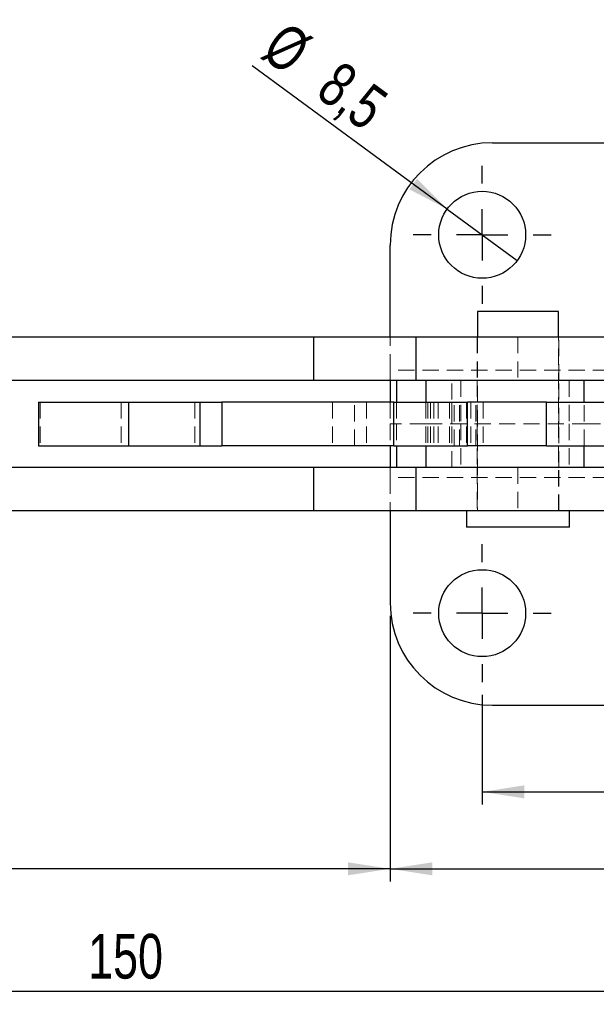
# Model space of a CAD drawing. Header units: millimetres. Extents: x 31 to 397, y 20 to 288.
# Tile 2 of 22: x 120 to 165, y 20 to 97. Entities that reach past the tile are written whole.
import ezdxf

# ---------------------------------------------------------------- set-up
doc = ezdxf.new("R2010")
doc.units = ezdxf.units.MM
doc.linetypes.add('HIDDEN', pattern=[1.905, 1.27, -0.635])
doc.layers.add('FORMATO', color=179, linetype='Continuous')
doc.styles.add('SLDTEXTSTYLE0', font='TXT', dxfattribs={"width": 0.75})
doc.dimstyles.new('SLDDIMSTYLE0', dxfattribs={"dimtxt": 3.5, "dimasz": 3.302, "dimexe": 0, "dimexo": 0.0625, "dimgap": 0.875, "dimtad": 1, "dimdec": 0, "dimlfac": 1.25, "dimrnd": 1e-09, "dimzin": 12, "dimdsep": 46, "dimtxsty": 'SLDTEXTSTYLE0', "dimsah": 1, "dimcen": 0.09, "dimadec": 0, "dimazin": 3, "dimtfac": 1, "dimtofl": 0, "dimtmove": 0, "dimatfit": 3, "dimfxl": 0, "dimfrac": 2, "dimtolj": 1, "dimtzin": 12, "dimarcsym": 0})
doc.dimstyles.new('SLDDIMSTYLE2', dxfattribs={"dimtxt": 3.5, "dimasz": 3.302, "dimexe": 0, "dimexo": 0.0625, "dimgap": 0.875, "dimtad": 1, "dimdec": 3, "dimlfac": 1.25, "dimrnd": 1e-09, "dimzin": 12, "dimdsep": 46, "dimtxsty": 'SLDTEXTSTYLE0', "dimsah": 1, "dimcen": 0.09, "dimadec": 0, "dimazin": 3, "dimtfac": 1, "dimtdec": 3, "dimtofl": 0, "dimtmove": 0, "dimatfit": 3, "dimfxl": 0, "dimfrac": 2, "dimtolj": 1, "dimtzin": 12, "dimarcsym": 0})
doc.dimstyles.new('SLDDIMSTYLE4', dxfattribs={"dimtxt": 3.5, "dimasz": 3.302, "dimexe": 0, "dimexo": 0.0625, "dimgap": 0.875, "dimtad": 1, "dimdec": 3, "dimlfac": 1.25, "dimrnd": 1e-09, "dimzin": 12, "dimdsep": 46, "dimtxsty": 'SLDTEXTSTYLE0', "dimblk1": 'NONE', "dimsah": 1, "dimcen": 0, "dimadec": 0, "dimazin": 3, "dimtfac": 1, "dimtdec": 3, "dimtmove": 0, "dimatfit": 3, "dimldrblk": 'NONE', "dimfxl": 0, "dimfrac": 2, "dimtolj": 1, "dimtzin": 12, "dimarcsym": 0})

# ---------------------------------------------------------------- blocks, each defined once
blk = doc.blocks.new('_D_4')
at = {"layer": 'FORMATO'}
for p, q in [((156.55, 44.649), (156.55, 36.071)), ((182.15, 44.649), (182.15, 36.071)), ((156.55, 37.071), (182.15, 37.071))]:
    blk.add_line(p, q, dxfattribs=at)
for points in [[(156.55, 37.071), (159.852, 36.563), (159.852, 37.579)], [(182.15, 37.071), (178.848, 37.579), (178.848, 36.563)]]:
    blk.add_solid(points, dxfattribs=at)
at = {"layer": 'FORMATO', "insert": (167.05, 41.583), "char_height": 3.5, "attachment_point": 1, "style": 'SLDTEXTSTYLE0'}
blk.add_mtext('32', dxfattribs=at)
blk = doc.blocks.new('_D_5')
at = {"layer": 'FORMATO'}
for p, q in [((149.35, 50.849), (149.35, 30.049)), ((189.35, 50.849), (189.35, 30.049)), ((149.35, 31.049), (189.35, 31.049))]:
    blk.add_line(p, q, dxfattribs=at)
for points in [[(149.35, 31.049), (152.652, 30.541), (152.652, 31.557)], [(189.35, 31.049), (186.048, 31.557), (186.048, 30.541)]]:
    blk.add_solid(points, dxfattribs=at)
at = {"layer": 'FORMATO', "insert": (167.05, 35.561), "char_height": 3.5, "attachment_point": 1, "style": 'SLDTEXTSTYLE0'}
blk.add_mtext('50', dxfattribs=at)
blk = doc.blocks.new('_D_6')
at = {"layer": 'FORMATO'}
for p, q in [((69.351, 58.049), (69.351, 20.449)), ((189.35, 50.849), (189.35, 20.449)), ((189.35, 21.449), (69.351, 21.449))]:
    blk.add_line(p, q, dxfattribs=at)
for points in [[(69.351, 21.449), (72.653, 20.941), (72.653, 21.957)], [(189.35, 21.449), (186.048, 21.957), (186.048, 20.941)]]:
    blk.add_solid(points, dxfattribs=at)
at = {"layer": 'FORMATO', "insert": (125.718, 25.961), "char_height": 3.5, "attachment_point": 1, "style": 'SLDTEXTSTYLE0'}
blk.add_mtext('150', dxfattribs=at)
blk = doc.blocks.new('_D_7')
at = {"layer": 'FORMATO'}
for p, q in [((69.351, 58.049), (69.351, 30.049)), ((149.35, 50.849), (149.35, 30.049)), ((149.35, 31.049), (69.351, 31.049))]:
    blk.add_line(p, q, dxfattribs=at)
for points in [[(69.351, 31.049), (72.653, 30.541), (72.653, 31.557)], [(149.35, 31.049), (146.048, 31.557), (146.048, 30.541)]]:
    blk.add_solid(points, dxfattribs=at)
at = {"layer": 'FORMATO', "insert": (105.881, 35.561), "char_height": 3.5, "attachment_point": 1, "style": 'SLDTEXTSTYLE0'}
blk.add_mtext('100', dxfattribs=at)
blk = doc.blocks.new('_D_10')
at = {"layer": 'FORMATO'}
for q in [(138.55, 93.873), (159.291, 78.637)]:
    blk.add_line((153.81, 82.663), q, dxfattribs=at)
blk.add_solid([(153.81, 82.663), (151.45, 85.027), (150.848, 84.208)], dxfattribs=at)
at = {"layer": 'FORMATO', "char_height": 3.5, "attachment_point": 1, "rotation": 323.69908, "style": 'SLDTEXTSTYLE0'}
for s, insert in [('%%c', (141.198, 97.477)), ('8,5', (145.484, 94.396))]:
    blk.add_mtext(s, dxfattribs=dict(at, insert=insert))
blk = doc.blocks.new('_NONE')
blk = doc.blocks.new('SW_CENTERMARKSYMBOL_6')
at = {"layer": 'FORMATO', "color": 0}
for p, q in [((0, 4), (0, 5.4)), ((0, 0), (0, 2)), ((-4, 0), (-5.4, 0)), ((0, 0), (-2, 0)), ((0, 0), (0, -2)), ((0, 0), (2, 0)), ((4, 0), (5.4, 0)), ((0, -4), (0, -5.4)), ((0, -25.6), (0, -24.2)), ((0, -29.6), (0, -27.6)), ((-4, -29.6), (-5.4, -29.6)), ((0, -29.6), (-2, -29.6)), ((0, -29.6), (0, -31.6)), ((0, -29.6), (2, -29.6)), ((4, -29.6), (5.4, -29.6)), ((0, -33.6), (0, -35))]:
    blk.add_line(p, q, dxfattribs=at)

msp = doc.modelspace()

# ---------------------------------------------------------------- linework, layer by layer
at = {"color": 7, "linetype": 'Continuous', "lineweight": 25}
for p, q in [((157.35047, 87.849649), (181.350469, 87.849649)), ((149.350469, 72.649441), (149.350469, 79.849649)), ((156.175871, 74.649441), (156.175871, 72.649441)), ((156.176879, 74.649441), (156.175871, 74.649441)), ((156.176879, 74.649441), (156.176879, 72.649441)), ((157.218559, 74.649441), (156.176879, 74.649441)), ((162.526879, 74.649441), (157.218559, 74.649441)), ((162.526879, 72.649441), (162.526879, 74.649441)), ((143.351272, 72.649441), (93.351364, 72.649441)), ((143.351272, 72.649441), (143.351272, 69.249441)), ((151.351615, 72.649441), (143.351272, 72.649441)), ((151.351615, 72.649441), (151.351615, 69.249441)), ((151.35188, 72.649441), (151.351615, 72.649441)), ((151.35188, 72.649441), (151.35188, 69.249441)), ((167.351879, 72.649441), (151.35188, 72.649441)), ((143.351272, 69.249441), (93.351364, 69.249441)), ((151.351615, 69.249441), (143.351272, 69.249441)), ((149.350469, 69.249441), (149.350469, 67.549441)), ((151.35188, 69.249441), (151.351615, 69.249441)), ((166.623334, 69.249441), (151.35188, 69.249441)), ((152.151878, 69.249441), (152.151878, 67.549441)), ((121.829221, 67.549441), (121.829221, 64.149441)), ((121.829221, 67.549441), (128.887686, 67.549441)), ((128.887686, 67.549441), (128.887686, 64.149441)), ((128.887686, 67.549441), (134.458605, 67.549441)), ((134.458605, 67.549441), (134.458605, 64.149441)), ((134.458605, 67.549441), (136.188495, 67.549441)), ((136.188495, 67.549441), (136.188495, 64.149441)), ((149.640268, 67.549441), (136.188495, 67.549441)), ((149.640268, 64.149441), (149.640268, 67.549441)), ((149.640268, 67.549441), (155.406566, 67.549441)), ((155.406566, 64.149441), (155.406566, 67.549441)), ((161.570635, 67.549441), (155.406566, 67.549441)), ((161.570635, 64.149441), (161.570635, 67.549441)), ((161.570635, 67.549441), (166.459365, 67.549441)), ((121.829221, 64.149441), (128.887686, 64.149441)), ((128.887686, 64.149441), (134.458605, 64.149441)), ((134.458605, 64.149441), (136.188495, 64.149441)), ((149.640268, 64.149441), (136.188495, 64.149441)), ((149.350469, 64.149441), (149.350469, 62.44944)), ((149.640268, 64.149441), (155.406566, 64.149441)), ((152.151878, 64.149441), (152.151878, 62.44944)), ((161.570635, 64.149441), (155.406566, 64.149441)), ((161.570635, 64.149441), (166.446773, 64.149441)), ((143.351272, 62.44944), (93.351364, 62.44944)), ((143.351272, 62.44944), (143.351272, 59.04944)), ((151.351615, 62.44944), (143.351272, 62.44944)), ((151.351615, 62.44944), (151.351615, 59.04944)), ((151.35188, 62.44944), (151.351615, 62.44944)), ((151.35188, 62.44944), (151.35188, 59.04944)), ((166.636093, 62.44944), (151.35188, 62.44944)), ((143.351272, 59.04944), (93.351364, 59.04944)), ((151.351615, 59.04944), (143.351272, 59.04944)), ((149.350469, 59.04944), (149.350469, 51.849232)), ((151.35188, 59.04944), (151.351615, 59.04944)), ((167.351879, 59.04944), (151.35188, 59.04944)), ((155.310871, 59.04944), (155.310871, 57.769441)), ((155.31188, 59.04944), (155.31188, 57.769441)), ((163.391879, 57.769441), (163.391879, 59.04944)), ((155.31188, 57.769441), (155.310871, 57.769441)), ((156.637356, 57.769441), (155.31188, 57.769441)), ((163.391879, 57.769441), (156.637356, 57.769441)), ((157.35047, 43.849232), (181.350469, 43.849232))]:
    msp.add_line(p, q, dxfattribs=at)
at = {"color": 7, "linetype": 'HIDDEN', "lineweight": 18}
for p, q in [((162.525872, 59.04944), (162.525872, 74.649441)), ((149.350469, 70.049441), (149.350469, 72.649441)), ((156.150872, 72.649441), (156.150872, 69.249441)), ((156.151879, 72.649441), (156.151879, 69.249441)), ((156.175871, 72.649441), (156.175871, 59.04944)), ((156.176879, 72.649441), (156.176879, 59.04944)), ((159.350518, 72.649441), (159.350518, 69.249441)), ((162.526879, 59.04944), (162.526879, 72.649441)), ((162.550871, 69.249441), (162.550871, 72.649441)), ((162.551879, 69.249441), (162.551879, 72.649441)), ((149.350469, 70.049441), (149.350469, 69.249441)), ((189.35047, 70.049441), (149.350469, 70.049441)), ((154.177755, 65.849441), (154.177755, 69.249441)), ((154.888067, 69.249441), (154.888067, 65.849441)), ((156.150872, 69.249441), (156.150872, 65.849441)), ((156.151879, 69.249441), (156.151879, 65.849441)), ((162.550871, 65.849441), (162.550871, 69.249441)), ((162.551879, 65.849441), (162.551879, 69.249441)), ((163.356363, 69.249441), (163.356363, 65.849441)), ((121.970755, 67.549441), (121.970755, 64.149441)), ((128.311098, 67.549441), (128.311098, 64.149441)), ((134.077397, 67.549441), (134.077397, 64.149441)), ((144.838816, 67.549441), (144.838816, 64.149441)), ((146.568705, 64.149441), (146.568705, 67.549441)), ((147.494234, 67.549441), (147.494234, 64.149441)), ((149.350469, 67.549441), (149.350469, 65.849441)), ((149.834769, 67.549441), (149.834769, 65.849441)), ((152.151878, 67.549441), (152.151878, 64.149441)), ((152.289485, 67.549441), (152.289485, 64.149441)), ((152.502394, 67.549441), (152.502394, 64.149441)), ((152.767264, 67.549441), (152.767264, 64.149441)), ((153.094235, 67.549441), (153.094235, 64.149441)), ((153.981745, 67.549441), (153.981745, 64.149441)), ((154.180075, 67.549441), (154.180075, 64.149441)), ((154.36879, 64.149441), (154.36879, 67.549441)), ((154.767263, 64.149441), (154.767263, 67.549441)), ((155.333941, 67.549441), (155.333941, 64.149441)), ((155.674711, 67.549441), (155.674711, 64.149441)), ((156.045515, 64.149441), (156.045515, 67.549441)), ((156.617309, 67.549441), (156.617309, 64.149441)), ((164.526003, 64.149441), (164.526003, 67.549441)), ((149.350469, 65.849441), (149.350469, 64.149441)), ((149.834769, 65.849441), (149.350469, 65.849441)), ((152.151878, 65.849441), (149.834769, 65.849441)), ((149.834769, 65.849441), (149.834769, 64.149441)), ((152.151878, 65.849441), (164.526003, 65.849441)), ((154.177755, 62.44944), (154.177755, 65.849441)), ((154.888067, 65.849441), (154.888067, 62.44944)), ((156.150872, 65.849441), (156.150872, 62.44944)), ((156.151879, 65.849441), (156.151879, 62.44944)), ((162.550871, 62.44944), (162.550871, 65.849441)), ((162.551879, 62.44944), (162.551879, 65.849441)), ((163.356363, 65.849441), (163.356363, 62.44944)), ((164.526003, 65.849441), (177.487367, 65.849441)), ((149.350469, 61.649441), (149.350469, 62.44944)), ((156.150872, 62.44944), (156.150872, 59.04944)), ((156.151879, 62.44944), (156.151879, 59.04944)), ((159.350518, 62.44944), (159.350518, 59.04944)), ((162.550871, 59.04944), (162.550871, 62.44944)), ((162.551879, 59.04944), (162.551879, 62.44944)), ((189.35047, 61.649441), (149.350469, 61.649441)), ((149.350469, 61.649441), (149.350469, 59.04944)), ((163.390871, 57.769441), (163.390871, 59.04944))]:
    msp.add_line(p, q, dxfattribs=at)
at = {"color": 8, "linetype": 'Continuous', "lineweight": 25}
for p, q in [((149.834769, 69.249441), (149.834769, 67.549441)), ((164.526003, 67.549441), (164.526003, 69.249441)), ((149.834769, 64.149441), (149.834769, 62.44944)), ((164.526003, 62.44944), (164.526003, 64.149441))]:
    msp.add_line(p, q, dxfattribs=at)
at = {"color": 7, "linetype": 'Continuous', "lineweight": 25}
for centre in [(156.550469, 80.64965), (156.550469, 51.049231)]:
    msp.add_circle(centre, 3.4, dxfattribs=at)
for centre, start, end in [((157.350469, 79.84965), 90, 180), ((157.350469, 51.849231), 180, 270)]:
    msp.add_arc(centre, 8, start, end, dxfattribs=at)

# ---------------------------------------------------------------- block references
at = {"layer": 'FORMATO'}
msp.add_blockref('SW_CENTERMARKSYMBOL_6', (156.550469, 80.64965), dxfattribs=at)

# ---------------------------------------------------------------- dimensions: what is measured, and where the dimension line sits
dim = msp.add_diameter_dim_2p(p1=(159.290593, 78.636761), p2=(153.810346, 82.662539), dimstyle='SLDDIMSTYLE4', dxfattribs=at)
dim.commit()
dim.dimension.update_dxf_attribs({"geometry": '_D_10', "text_midpoint": (143.096528, 90.532904), "dimtype": 163})
for base, p1, p2, dimstyle, picture, middle in [((69.351273, 21.449231), (189.350469, 51.849231), (69.351273, 59.049441), 'SLDDIMSTYLE0', '_D_6', (129.596943, 21.449231)), ((182.150469, 37.070908), (156.550469, 45.649231), (182.150469, 45.649231), 'SLDDIMSTYLE2', '_D_4', (169.635911, 37.070908))]:
    dim = msp.add_linear_dim(base=base, p1=p1, p2=p2, dimstyle=dimstyle, dxfattribs=at)
    dim.commit()
    dim.dimension.update_dxf_attribs({"geometry": picture, "text_midpoint": middle, "dimtype": 160})
for base, p2, dimstyle, picture, middle in [((69.351273, 31.049231), (69.351273, 59.049441), 'SLDDIMSTYLE0', '_D_7', (109.760582, 31.049231)), ((189.350469, 31.049231), (189.350469, 51.849231), 'SLDDIMSTYLE2', '_D_5', (169.635911, 31.049231))]:
    dim = msp.add_linear_dim(base=base, p1=(149.350469, 51.849231), p2=p2, angle=0, dimstyle=dimstyle, dxfattribs=at)
    dim.commit()
    dim.dimension.update_dxf_attribs({"geometry": picture, "text_midpoint": middle, "dimtype": 160})

doc.saveas('drawing.dxf')
